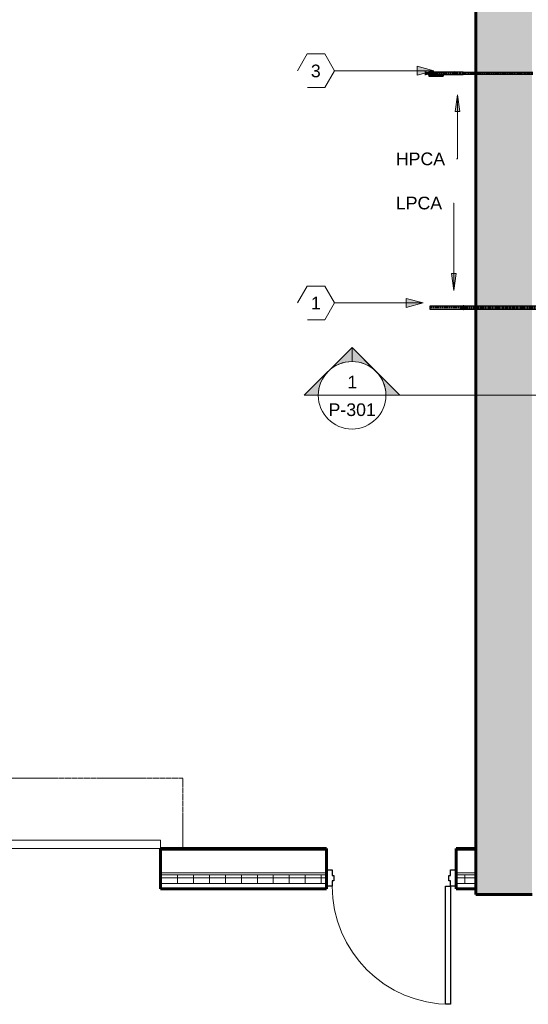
# Model space of a CAD drawing. Header units: inches. Extents: x -703 to 1614, y -204 to 492.
# Tile 2 of 9: x -345 to -164, y -51 to 299. Entities that reach past the tile are written whole.
import ezdxf

# ---------------------------------------------------------------- set-up
doc = ezdxf.new("R2010")
doc.units = ezdxf.units.IN
doc.header["$MEASUREMENT"] = 0
for name, pattern in [('Center', [1.25, 0.25, -0.1875, 0.625, -0.1875]), ('Dash', [0.25, 0.125, -0.125]), ('Dash_2_', [0.25, 0.125, -0.125])]:
    doc.linetypes.add(name, pattern=pattern)
for name, color, linetype, lineweight in [('A-ANNO-NOTE', 131, 'Continuous', 9), ('A-DOOR', 31, 'Continuous', 18), ('A-DOOR-FRAM', 31, 'Continuous', 30), ('A-DOOR-HDLN', 31, 'Dash_2_', 18), ('A-WALL', 113, 'Continuous', 18), ('A-WALL-PATT', 111, 'Continuous', 60), ('G-ANNO-SYMB', 111, 'Continuous', 9), ('G-ANNO-TEXT', 231, 'Continuous', 9), ('L-SITE-WALL', 31, 'Continuous', 18), ('P-PIPE', 3, 'Continuous', 30), ('P-PIPE-CNTR', 3, 'Center', 40)]:
    doc.layers.add(name, color=color, linetype=linetype, lineweight=lineweight)
doc.styles.add('Arial', font='arial.ttf', dxfattribs={"height": 4.5})

# ---------------------------------------------------------------- blocks, each defined once
blk = doc.blocks.new('Door-Overhead-Rolling - 196__ x 196__-386396-Compressed Air Floor Plan')
at = {"layer": 'A-DOOR', "lineweight": 9}
for p, q in [((98, -7.1875), (-98, -7.1875)), ((-98, -7.1875), (-98, -10.1875)), ((-98, -10.1875), (98, -10.1875)), ((98, -10.1875), (98, -7.1875))]:
    blk.add_line(p, q, dxfattribs=at)
at = {"layer": 'A-DOOR-HDLN', "color": 5, "linetype": 'Dash'}
for p, q in [((-106, -7.1875), (-106, -32.1875)), ((106, -7.1875), (106, -32.1875)), ((-106, -32.1875), (106, -32.1875))]:
    blk.add_line(p, q, dxfattribs=at)
blk = doc.blocks.new('Door-Passage-Single-Flush - 42_ x 84_-580477-Compressed Air Floor Plan')
at = {"layer": 'A-DOOR', "color": 50, "lineweight": 30}
for p, q in [((19.25, -6.4375), (21, -6.4375)), ((19.25, -48.4375), (19.25, -6.4375)), ((21, -6.4375), (21, -48.4375)), ((21, -48.4375), (19.25, -48.4375))]:
    blk.add_line(p, q, dxfattribs=at)
at = {"layer": 'A-DOOR', "color": 7, "lineweight": 9}
blk.add_arc((21, -6.4375), 42, 180, 270, dxfattribs=at)
at = {"layer": 'A-DOOR-FRAM', "color": 50}
for p, q in [((-23, -0.6875), (-21, -0.6875)), ((-23, -6.4375), (-23, -0.6875)), ((-21, -0.6875), (-21, -2.625)), ((-21, -2.625), (-20.375, -2.625)), ((-20.375, -2.625), (-20.375, -4.5)), ((20.375, -2.625), (21, -2.625)), ((20.375, -4.5), (20.375, -2.625)), ((21, -0.6875), (23, -0.6875)), ((21, -2.625), (21, -0.6875)), ((23, -0.6875), (23, -6.4375)), ((-21, -6.4375), (-23, -6.4375)), ((-21, -4.5), (-21, -6.4375)), ((-20.375, -4.5), (-21, -4.5)), ((21, -4.5), (20.375, -4.5)), ((21, -6.4375), (21, -4.5)), ((23, -6.4375), (21, -6.4375))]:
    blk.add_line(p, q, dxfattribs=at)
blk = doc.blocks.new('ANG M_I Facility_HOST_REVISED_07082024_rvt-1-Compressed Air Floor Plan')
at = {"layer": 'A-WALL-PATT', "lineweight": 9}
h = blk.add_hatch(dxfattribs=at)
h.set_pattern_fill('FP_1', style=0, pattern_type=2)
h.set_pattern_definition([(50, (0, 0), (13.77135, -1.20496), [1.44, -15.84]), (355, (0, 0), (-2.66442, 14.44218), [1.152, -12.672]), (100.451, (1.148, -0.1), (11.10708, 13.23737), [1.224, -13.462]), (46.184, (0, 3.84), (20.4913, -3.17785), [2.16, -23.76]), (96.636, (1.708, 3.575), (17.9459, 18.70315), [1.836, -20.193]), (351.184, (0, 3.84), (17.9454, 18.7026), [1.728, -19.008]), (21, (1.92, 2.88), (11.46052, -7.73037), [1.44, -15.84]), (326, (1.92, 2.88), (4.67135, 13.92315), [1.152, -12.672]), (71.451, (2.875, 2.236), (16.13207, 6.19284), [1.224, -13.462]), (37.5, (0, 0), (0.233123, 6.39175), [0.634, -11.885, 0.634, -12.23, -12.72]), (37.5, (0, 0), (0.233123, 6.39175), [-25.382, 0.634, -12.086]), (7.5, (0, 0), (5.05073, 7.57304), [0.634, -6.701, 0.634, -11.597, -4.848]), (7.5, (0, 0), (5.05073, 7.57304), [-19.565, 0.634, -4.214]), (327.5, (-4.282, 0), (10.24958, -0.43289), [0.634, -4.166, 0.634, -14.342, -19.872]), (327.5, (-4.282, 0), (10.24958, -0.43289), [-19.776, 0.634, -19.238]), (317.5, (-6.202, 0), (11.19739, 1.92214), [0.634, -5.606, 0.634, -9.312, -14.112]), (317.5, (-6.202, 0), (11.19739, 1.92214), [-16.186, 0.634, -13.478])])
h.paths.add_polyline_path([(-163.06, -11.66), (-183.06, -11.66), (-183.06, 468.34), (-163.06, 468.34)])
h = blk.add_hatch(dxfattribs=at)
h.set_pattern_fill('FP_2', style=0, pattern_type=2)
h.set_pattern_definition([(0, (0, 0), (15.36, 3.84), [0.634, -10.886, 0.634, -10.886, -61.44]), (0, (0, 0), (15.36, 3.84), [-23.04, 0.634, -22.406, 0.634, -10.886, -26.88]), (0, (0, 0), (15.36, 3.84), [-57.6, 0.634, -7.046, 0.634, -18.566]), (120, (5.76, 1.92), (-11.005538, 11.38215), [0.634, -10.886, 0.634, -10.886, -61.44]), (120, (5.76, 1.92), (-11.005538, 11.38215), [-23.04, 0.634, -22.406, 0.634, -10.886, -26.88]), (120, (5.76, 1.92), (-11.005538, 11.38215), [-57.6, 0.634, -7.046, 0.634, -18.566]), (240, (7.68, 9.6), (-4.354462, -15.22215), [0.634, -10.886, 0.634, -10.886, -61.44]), (240, (7.68, 9.6), (-4.354462, -15.22215), [-23.04, 0.634, -22.406, 0.634, -10.886, -26.88]), (240, (7.68, 9.6), (-4.354462, -15.22215), [-57.6, 0.634, -7.046, 0.634, -18.566])])
h.paths.add_polyline_path([(-183.06, 4.09), (-190.06, 4.09), (-190.06, 4.71), (-183.06, 4.71)])
h.paths.add_polyline_path([(-236.06, 4.09), (-295.06, 4.09), (-295.06, 4.71), (-236.06, 4.71)])
h.paths.add_polyline_path([(-491.06, 4.09), (-603.06, 4.09), (-603.06, 4.71), (-491.06, 4.71)])
h = blk.add_hatch(dxfattribs=at)
h.set_pattern_fill('FP_3', style=0, pattern_type=2)
h.set_pattern_definition([(0, (0, 0), (0, 5.666), []), (90, (0, 0), (-5.666, 3e-16), [])])
h.paths.add_polyline_path([(-183.06, -7.66), (-190.06, -7.66), (-190.06, -4.66), (-183.06, -4.66)])
h.paths.add_polyline_path([(-236.06, -7.66), (-295.06, -7.66), (-295.06, -4.66), (-236.06, -4.66)])
h.paths.add_polyline_path([(-491.06, -7.66), (-603.06, -7.66), (-603.06, -4.66), (-491.06, -4.66)])
at = {"layer": 'A-WALL', "color": 250, "lineweight": 60}
for p, q in [((-236.06, 4.71), (-295.06, 4.71)), ((-295.06, 4.71), (-295.06, -9.66)), ((-236.06, -9.66), (-236.06, 4.71)), ((-183.06, 4.71), (-190.06, 4.71)), ((-190.06, 4.71), (-190.06, -9.66)), ((-183.06, -9.66), (-183.06, 4.71)), ((-295.06, -9.66), (-236.06, -9.66)), ((-190.06, -9.66), (-183.06, -9.66))]:
    blk.add_line(p, q, dxfattribs=at)
at = {"layer": 'A-WALL', "color": 10}
for p, q in [((-295.06, 4.71), (-295.06, 4.71)), ((-236.06, 4.09), (-295.06, 4.09)), ((-236.06, 4.71), (-236.06, 4.71)), ((-190.06, 4.71), (-190.06, 4.71)), ((-183.06, 4.09), (-190.06, 4.09)), ((-183.06, 4.71), (-183.06, 4.71)), ((-236.06, -3.91), (-295.06, -3.91)), ((-236.06, -4.66), (-295.06, -4.66)), ((-183.06, -3.91), (-190.06, -3.91)), ((-183.06, -4.66), (-190.06, -4.66)), ((-236.06, -7.66), (-295.06, -7.66)), ((-295.06, -9.66), (-295.06, -9.66)), ((-236.06, -9.66), (-236.06, -9.66)), ((-183.06, -7.66), (-190.06, -7.66)), ((-190.06, -9.66), (-190.06, -9.66)), ((-183.06, -9.66), (-183.06, -9.66))]:
    blk.add_line(p, q, dxfattribs=at)
at = {"layer": 'L-SITE-WALL', "color": 250, "lineweight": 60}
for p, q in [((-183.06, 468.34), (-183.06, -11.66)), ((-183.06, -11.66), (-163.06, -11.66))]:
    blk.add_line(p, q, dxfattribs=at)
at = {"layer": 'L-SITE-WALL', "color": 10}
blk.add_line((-183.06, -11.66), (-183.06, -11.66), dxfattribs=at)
at = {"layer": 'A-DOOR', "color": 10, "lineweight": 18, "rotation": 180}
blk.add_blockref('Door-Overhead-Rolling - 196__ x 196__-386396-Compressed Air Floor Plan', (-393.06, -2.47), dxfattribs=at)
at = {"layer": 'A-DOOR', "color": 10, "lineweight": 18}
blk.add_blockref('Door-Passage-Single-Flush - 42_ x 84_-580477-Compressed Air Floor Plan', (-213.06, -2.22), dxfattribs=at)
blk = doc.blocks.new('Valve_M_Ball__5thru1_75inch_USACE - 1_2_-2939943-Compressed Air Floor Plan')
at = {"layer": 'P-PIPE', "color": 50}
for p, q in [((167.14, 197.13), (166.86, 197.13)), ((166.86, 196.83), (167.14, 196.83)), ((167.16, 197.03), (167.14, 197.03)), ((167.14, 196.98), (167.14, 196.98)), ((167.14, 196.98), (167.14, 196.98)), ((167.14, 196.98), (167.14, 196.98)), ((167.14, 196.98), (167.14, 196.98)), ((167.14, 196.93), (167.16, 196.93)), ((167.16, 197.48), (167.41, 197.48)), ((167.16, 197.03), (167.16, 197.48)), ((167.16, 196.48), (167.16, 197.48)), ((167.16, 197.48), (167.16, 197.48)), ((167.16, 197.48), (167.24, 197.48)), ((167.16, 196.98), (167.16, 197.03)), ((167.16, 197.03), (167.2, 197.03)), ((167.16, 196.93), (167.16, 196.98)), ((167.2, 196.93), (167.16, 196.93)), ((167.16, 196.48), (167.16, 196.93)), ((167.41, 196.48), (167.16, 196.48)), ((167.16, 196.48), (167.16, 196.48)), ((167.24, 196.48), (167.16, 196.48)), ((167.2, 197.03), (167.2, 197.05)), ((167.2, 197.05), (167.2, 196.98)), ((167.2, 197.05), (167.36, 197.05)), ((167.2, 197.03), (167.2, 196.98)), ((167.2, 196.98), (167.2, 196.93)), ((167.2, 196.98), (167.2, 196.9)), ((167.2, 196.9), (167.2, 196.93)), ((167.36, 196.9), (167.2, 196.9)), ((167.24, 197.48), (167.24, 197.48)), ((167.24, 196.48), (167.24, 197.48)), ((167.24, 197.48), (167.49, 197.48)), ((167.24, 197.48), (167.24, 196.48)), ((167.49, 196.48), (167.24, 196.48)), ((167.24, 196.48), (167.24, 196.48)), ((167.36, 196.98), (167.36, 197.05)), ((167.36, 197.05), (167.36, 197.03)), ((167.36, 196.98), (167.36, 197.03)), ((167.36, 197.03), (167.41, 197.03)), ((167.36, 196.93), (167.36, 196.98)), ((167.36, 196.9), (167.36, 196.98)), ((167.41, 196.93), (167.36, 196.93)), ((167.36, 196.93), (167.36, 196.9)), ((167.41, 197.48), (167.41, 197.03)), ((167.41, 197.48), (167.41, 197.48)), ((167.41, 197.48), (167.41, 196.48)), ((167.49, 197.48), (167.41, 197.48)), ((167.42, 197.03), (167.41, 197.03)), ((167.41, 197.03), (167.41, 196.98)), ((167.41, 196.98), (167.41, 196.93)), ((167.41, 196.93), (167.42, 196.93)), ((167.41, 196.93), (167.41, 196.48)), ((167.41, 196.48), (167.41, 196.48)), ((167.41, 196.48), (167.49, 196.48)), ((167.42, 196.98), (167.42, 196.98)), ((167.42, 196.98), (167.42, 196.98)), ((167.49, 197.48), (167.49, 196.48)), ((167.49, 196.48), (167.49, 197.48)), ((167.49, 197.48), (167.49, 197.48)), ((167.49, 196.48), (167.49, 196.48))]:
    blk.add_line(p, q, dxfattribs=at)
at = {"layer": 'P-PIPE', "color": 50, "flags": 128}
for points in [[(166.43, 197.43), (166.31, 197.42), (166.2, 197.37), (166.11, 197.3), (166.03, 197.21), (165.99, 197.1), (165.97, 196.98), (165.98, 196.87), (166.03, 196.76), (166.1, 196.66), (166.19, 196.59), (166.3, 196.54), (166.41, 196.52), (166.43, 196.52)], [(166.86, 197.13), (166.81, 197.23), (166.73, 197.32), (166.63, 197.39), (166.52, 197.43), (166.43, 197.43)], [(166.43, 196.52), (166.55, 196.53), (166.66, 196.58), (166.75, 196.65), (166.82, 196.74), (166.86, 196.83)]]:
    blk.add_lwpolyline(points, dxfattribs=at)
at = {"layer": 'P-PIPE', "color": 50}
for radius, start, end in [(0.4, 90, 270), (0.4, 90, 270), (0.4, 90, 270), (0.4, 90, 270), (0.275, 90, 270), (0.275, 90, 270), (0.275, 90, 270), (0.275, 90, 270), (0.4, 270, 90), (0.4, 270, 90), (0.4, 270, 90), (0.4, 270, 90), (0.275, 270, 90), (0.275, 270, 90), (0.275, 270, 90), (0.275, 270, 90)]:
    blk.add_arc((166.43, 196.98), radius, start, end, dxfattribs=at)
for points in [[(166.88, 196.98), (166.88, 196.99), (166.88, 197.02), (166.88, 197.05), (166.87, 197.06), (166.87, 197.07), (166.87, 197.08), (166.87, 197.09), (166.87, 197.1), (166.87, 197.11), (166.87, 197.11), (166.86, 197.12), (166.86, 197.12), (166.86, 197.13), (166.86, 197.12), (166.86, 197.12), (166.87, 197.11), (166.87, 197.11), (166.87, 197.1), (166.87, 197.09), (166.87, 197.08), (166.87, 197.07), (166.87, 197.06), (166.88, 197.05), (166.88, 197.02), (166.88, 196.99), (166.88, 196.98)], [(166.88, 196.98), (166.88, 196.96), (166.88, 196.93), (166.88, 196.9), (166.87, 196.89), (166.87, 196.88), (166.87, 196.87), (166.87, 196.86), (166.87, 196.85), (166.87, 196.85), (166.87, 196.84), (166.86, 196.83), (166.86, 196.83), (166.86, 196.83), (166.86, 196.83), (166.86, 196.83), (166.87, 196.84), (166.87, 196.85), (166.87, 196.85), (166.87, 196.86), (166.87, 196.87), (166.87, 196.88), (166.87, 196.89), (166.88, 196.9), (166.88, 196.93), (166.88, 196.96), (166.88, 196.98)]]:
    blk.add_open_spline(points, degree=3, knots=[-1, -1, -1, -1, -0.888889, -0.833333, -0.805556, -0.777778, -0.75, -0.722222, -0.694444, -0.666667, -0.638889, -0.611111, -0.555556, -0.5, -0.444444, -0.388889, -0.361111, -0.333333, -0.305556, -0.277778, -0.25, -0.222222, -0.194444, -0.166667, -0.111111, 0, 0, 0, 0], dxfattribs=at)
blk = doc.blocks.new('Transition - Welded - Generic - Standard-2941314-Compressed Air Floor Plan')
at = {"layer": 'P-PIPE', "color": 50}
for radius, start, end in [(0.526, 0, 180), (0.526, 180, 0), (0.455, 0, 180), (0.455, 180, 0)]:
    blk.add_arc((-187.37, 196.98), radius, start, end, dxfattribs=at)
blk = doc.blocks.new('Elbow - Welded - Generic - Standard-V1-Compressed Air Floor Plan')
at = {"layer": 'P-PIPE', "color": 50}
blk.add_line((165.72, 196.98), (165.72, 196.98), dxfattribs=at)
blk.add_line((165.72, 196.98), (165.72, 196.98), dxfattribs=at)
at = {"layer": 'P-PIPE', "color": 50, "flags": 128}
for points in [[(166.43, 197.56), (166.34, 197.56), (166.09, 197.56), (165.74, 197.56), (165.72, 197.56)], [(165.72, 196.4), (166.07, 196.4), (166.33, 196.4), (166.43, 196.4), (166.43, 196.4)]]:
    blk.add_lwpolyline(points, dxfattribs=at)
at = {"layer": 'P-PIPE', "color": 50}
for start, end in [(0, 180), (180, 0)]:
    blk.add_arc((166.43, 196.98), 0.58, start, end, dxfattribs=at)
blk = doc.blocks.new('Transition - Welded - Generic - Standard-2486351-Compressed Air Floor Plan')
at = {"layer": 'P-PIPE', "color": 50}
for radius, start, end in [(0.526, 0, 180), (0.526, 180, 360), (0.455, 0, 180), (0.455, 180, 360)]:
    blk.add_arc((-187.37, 196.98), radius, start, end, dxfattribs=at)
blk = doc.blocks.new('Valve_M_Ball__5thru1_75inch_USACE - 1_2_-V3-Compressed Air Floor Plan')
at = {"layer": 'P-PIPE', "color": 50}
for p, q in [((-200.87, 280.7), (-201.17, 280.7)), ((-201.17, 280.3), (-201.17, 280.3)), ((-201.17, 280.3), (-201.17, 280.3)), ((-200.42, 280.58), (-200.87, 280.58)), ((-200.87, 280.3), (-200.87, 280.3)), ((-200.87, 280.3), (-200.87, 280.3)), ((-200.87, 280.3), (-200.87, 280.3)), ((-200.87, 280.3), (-200.87, 280.3)), ((-200.87, 280.03), (-200.42, 280.03)), ((-200.42, 280.3), (-200.42, 280.3)), ((-200.42, 280.3), (-200.42, 280.3)), ((-198.47, 280.58), (-198.92, 280.58)), ((-198.92, 280.3), (-198.92, 280.3)), ((-198.92, 280.3), (-198.92, 280.3)), ((-198.92, 280.03), (-198.47, 280.03)), ((-198.17, 280.7), (-198.47, 280.7)), ((-198.47, 280.3), (-198.47, 280.3)), ((-198.47, 280.3), (-198.47, 280.3)), ((-198.47, 280.3), (-198.47, 280.3)), ((-198.47, 280.3), (-198.47, 280.3)), ((-198.17, 280.3), (-198.17, 280.3)), ((-198.17, 280.3), (-198.17, 280.3)), ((-201.17, 279.9), (-200.87, 279.9)), ((-199.82, 279.85), (-199.82, 279.59)), ((-199.82, 279.59), (-199.52, 279.59)), ((-199.52, 279.59), (-199.82, 279.59)), ((-199.75, 279.53), (-199.75, 279.37)), ((-199.67, 279.53), (-199.75, 279.53)), ((-199.75, 279.53), (-199.67, 279.53)), ((-199.67, 279.37), (-199.75, 279.37)), ((-199.75, 279.37), (-199.67, 279.37)), ((-199.72, 279.59), (-199.72, 279.53)), ((-199.62, 279.59), (-199.72, 279.59)), ((-199.72, 279.59), (-199.62, 279.59)), ((-199.67, 279.53), (-199.72, 279.53)), ((-199.72, 279.53), (-199.67, 279.53)), ((-199.72, 279.37), (-199.72, 279.31)), ((-199.72, 279.37), (-199.67, 279.37)), ((-199.67, 279.37), (-199.72, 279.37)), ((-199.72, 279.31), (-199.62, 279.31)), ((-199.62, 279.31), (-199.72, 279.31)), ((-199.62, 279.57), (-199.67, 279.57)), ((-199.67, 279.57), (-199.67, 279.53)), ((-199.67, 279.53), (-199.67, 279.57)), ((-199.67, 279.57), (-199.62, 279.57)), ((-199.67, 279.32), (-199.67, 279.57)), ((-199.67, 279.57), (-199.67, 279.57)), ((-199.67, 279.57), (-199.67, 279.32)), ((-199.67, 279.57), (-199.67, 279.57)), ((-198.87, 279.57), (-199.67, 279.57)), ((-198.87, 279.57), (-199.67, 279.57)), ((-199.67, 279.53), (-199.67, 279.53)), ((-199.67, 279.53), (-199.67, 279.53)), ((-199.67, 279.53), (-199.67, 279.37)), ((-199.67, 279.37), (-199.67, 279.53)), ((-199.67, 279.37), (-199.67, 279.32)), ((-199.67, 279.32), (-199.67, 279.37)), ((-199.67, 279.37), (-199.67, 279.37)), ((-199.67, 279.37), (-199.67, 279.37)), ((-199.67, 279.32), (-199.62, 279.32)), ((-199.62, 279.32), (-199.67, 279.32)), ((-199.67, 279.32), (-199.67, 279.32)), ((-199.67, 279.32), (-199.67, 279.32)), ((-199.67, 279.32), (-198.97, 279.32)), ((-198.97, 279.32), (-199.67, 279.32)), ((-199.62, 279.57), (-199.62, 279.59)), ((-199.62, 279.31), (-199.62, 279.32)), ((-199.52, 279.59), (-199.52, 279.85)), ((-198.97, 279.32), (-198.89, 279.24)), ((-198.97, 279.32), (-198.97, 279.32)), ((-198.89, 279.24), (-198.97, 279.32)), ((-198.89, 279.24), (-194.67, 279.24)), ((-198.89, 279.24), (-198.89, 279.24)), ((-194.67, 279.24), (-198.89, 279.24)), ((-198.87, 279.57), (-198.87, 279.57)), ((-198.87, 279.57), (-198.79, 279.49)), ((-198.79, 279.49), (-198.87, 279.57)), ((-198.79, 279.49), (-194.67, 279.49)), ((-198.79, 279.49), (-198.79, 279.49)), ((-194.67, 279.49), (-198.79, 279.49)), ((-198.47, 279.9), (-198.17, 279.9)), ((-194.67, 279.24), (-194.67, 279.49)), ((-194.67, 279.49), (-194.67, 279.24)), ((-194.67, 279.49), (-194.67, 279.49)), ((-194.67, 279.24), (-194.67, 279.24))]:
    blk.add_line(p, q, dxfattribs=at)
at = {"layer": 'P-PIPE', "color": 50, "flags": 128}
for points in [[(-200.42, 280.58), (-199.9, 280.74), (-199.35, 280.73), (-198.92, 280.58)], [(-199.82, 279.85), (-200.35, 279.99), (-200.42, 280.03)], [(-198.92, 280.03), (-199.44, 279.86), (-199.52, 279.85)]]:
    blk.add_lwpolyline(points, dxfattribs=at)
at = {"layer": 'P-PIPE', "color": 50}
for points in [[(-199.52, 279.85), (-199.52, 279.85), (-199.53, 279.85), (-199.54, 279.85), (-199.55, 279.86), (-199.56, 279.86), (-199.56, 279.86), (-199.57, 279.86), (-199.58, 279.86), (-199.6, 279.86), (-199.61, 279.86), (-199.62, 279.87), (-199.64, 279.87), (-199.67, 279.87), (-199.7, 279.87), (-199.72, 279.87), (-199.73, 279.86), (-199.75, 279.86), (-199.76, 279.86), (-199.77, 279.86), (-199.78, 279.86), (-199.79, 279.86), (-199.79, 279.86), (-199.8, 279.85), (-199.82, 279.85), (-199.82, 279.85), (-199.82, 279.85)], [(-199.82, 279.85), (-199.82, 279.85), (-199.82, 279.85), (-199.8, 279.85), (-199.79, 279.86), (-199.79, 279.86), (-199.78, 279.86), (-199.77, 279.86), (-199.76, 279.86), (-199.75, 279.86), (-199.73, 279.86), (-199.72, 279.87), (-199.7, 279.87), (-199.67, 279.87), (-199.64, 279.87), (-199.62, 279.87), (-199.61, 279.86), (-199.6, 279.86), (-199.58, 279.86), (-199.57, 279.86), (-199.56, 279.86), (-199.56, 279.86), (-199.55, 279.86), (-199.54, 279.85), (-199.53, 279.85), (-199.52, 279.85), (-199.52, 279.85)]]:
    blk.add_open_spline(points, degree=3, knots=[-1, -1, -1, -1, -0.888889, -0.833333, -0.805556, -0.777778, -0.75, -0.722222, -0.694444, -0.666667, -0.638889, -0.611111, -0.555556, -0.5, -0.444444, -0.388889, -0.361111, -0.333333, -0.305556, -0.277778, -0.25, -0.222222, -0.194444, -0.166667, -0.111111, 0, 0, 0, 0], dxfattribs=at)
blk = doc.blocks.new('Valve_M_Ball__5thru1_75inch_USACE - 1_2_-V4-Compressed Air Floor Plan')
at = {"layer": 'P-PIPE', "color": 50}
for p, q in [((176.6, 280.6), (176.6, 280.65)), ((176.6, 279.66), (176.6, 280.65)), ((176.6, 280.65), (180.72, 280.65)), ((180.82, 280.6), (176.6, 280.6)), ((176.6, 280.6), (176.6, 279.62)), ((180.4, 280.7), (180.1, 280.7)), ((180.1, 279.91), (180.1, 280.69)), ((180.1, 280.69), (180.1, 279.91)), ((180.4, 279.91), (180.4, 280.69)), ((180.4, 280.69), (180.4, 279.91)), ((180.85, 280.58), (180.4, 280.58)), ((180.4, 280.57), (180.4, 280.03)), ((180.4, 280.03), (180.4, 280.57)), ((180.4, 280.03), (180.85, 280.03)), ((180.72, 280.65), (180.8, 280.66)), ((180.72, 280.65), (180.72, 279.66)), ((180.8, 280.66), (181.6, 280.66)), ((180.8, 280.66), (180.8, 279.68)), ((180.9, 280.62), (180.82, 280.6)), ((180.82, 279.62), (180.82, 280.6)), ((180.85, 280.57), (180.85, 280.03)), ((180.85, 280.03), (180.85, 280.57)), ((181.6, 280.62), (180.9, 280.62)), ((180.9, 279.63), (180.9, 280.62)), ((181.45, 280.22), (181.45, 280.17)), ((181.55, 280.17), (181.55, 280.17)), ((181.55, 280.13), (181.55, 280.12)), ((181.6, 280.62), (181.6, 280.66)), ((181.6, 280.66), (181.6, 280.22)), ((181.6, 280.17), (181.6, 280.62)), ((181.6, 280.24), (181.6, 280.21)), ((181.6, 280.21), (181.6, 280.24)), ((181.6, 280.21), (181.6, 280.22)), ((181.6, 280.18), (181.6, 280.21)), ((181.6, 280.17), (181.6, 280.18)), ((181.6, 280.12), (181.6, 280.11)), ((181.6, 280.12), (181.6, 279.68)), ((181.6, 280.11), (181.6, 280.09)), ((181.6, 280.09), (181.6, 280.06)), ((181.6, 280.08), (181.6, 280.08)), ((181.6, 280.06), (181.6, 280.08)), ((181.6, 279.63), (181.6, 280.08)), ((181.65, 280.16), (181.65, 280.17)), ((181.65, 280.12), (181.65, 280.13)), ((181.68, 280.13), (181.68, 280.16)), ((181.75, 280.17), (181.75, 280.22)), ((182.8, 280.58), (182.35, 280.58)), ((182.35, 280.57), (182.35, 280.03)), ((182.35, 280.03), (182.35, 280.57)), ((182.35, 280.03), (182.8, 280.03)), ((183.1, 280.7), (182.8, 280.7)), ((182.8, 279.91), (182.8, 280.69)), ((182.8, 280.69), (182.8, 279.91)), ((182.8, 280.03), (182.8, 280.57)), ((182.8, 280.57), (182.8, 280.03)), ((183.1, 279.91), (183.1, 280.69)), ((183.1, 280.69), (183.1, 279.91)), ((180.72, 279.66), (176.6, 279.66)), ((176.6, 279.66), (176.6, 279.62)), ((176.6, 279.62), (180.82, 279.62)), ((180.1, 279.9), (180.4, 279.9)), ((180.8, 279.68), (180.72, 279.66)), ((180.8, 279.68), (181.6, 279.68)), ((180.82, 279.62), (180.9, 279.63)), ((180.9, 279.63), (181.6, 279.63)), ((181.6, 279.68), (181.6, 279.63)), ((182.8, 279.9), (183.1, 279.9))]:
    blk.add_line(p, q, dxfattribs=at)
at = {"layer": 'P-PIPE', "color": 50, "flags": 128}
for points in [[(180.85, 280.58), (181.37, 280.74), (181.92, 280.73), (182.35, 280.58)], [(182.35, 280.03), (181.83, 279.86), (181.28, 279.87), (180.85, 280.03)]]:
    blk.add_lwpolyline(points, dxfattribs=at)
at = {"layer": 'P-PIPE', "color": 50}
for centre, major_axis, start_param, end_param in [((181.6, 280.17), (0.15, 0), 0, 3.141593), ((181.6, 280.17), (0.15, 0), 3.141593, 6.283185), ((181.6, 280.17), (0.05, 0), 0, 3.141593), ((181.6, 280.17), (-0.05, 0), 4.712389, 6.283185), ((181.6, 280.17), (0.05, 0), 3.141593, 6.283185), ((181.6, 280.12), (0.05, 0), 0, 3.141593), ((181.6, 280.17), (0.05, 0), 3.141593, 4.712389), ((181.6, 280.13), (0.05, 0), 1.570796, 3.141593), ((181.6, 280.13), (-0.05, 0), 0, 1.570796), ((181.6, 280.12), (0.05, 0), 3.141593, 6.283185), ((181.6, 280.16), (0.075, 0), 0, 1.570796), ((181.6, 280.16), (0.05, 0), 0, 1.570796), ((181.6, 280.13), (0.075, 0), 0, 1.570796), ((181.6, 280.13), (0.05, 0), 0, 1.570796), ((181.6, 280.16), (0.05, 0), 4.712389, 6.283185), ((181.6, 280.16), (0.075, 0), 4.712389, 6.283185), ((181.6, 280.13), (0.05, 0), 4.712389, 6.283185), ((181.6, 280.13), (0.075, 0), 4.712389, 6.283185)]:
    blk.add_ellipse(centre, major_axis=major_axis, ratio=0.983874, start_param=start_param, end_param=end_param, dxfattribs=at)
for points in [[(181.75, 280.22), (181.75, 280.24), (181.75, 280.26), (181.73, 280.29), (181.72, 280.31), (181.72, 280.32), (181.71, 280.33), (181.7, 280.33), (181.69, 280.34), (181.68, 280.35), (181.66, 280.36), (181.65, 280.36), (181.63, 280.37), (181.6, 280.37), (181.58, 280.37), (181.55, 280.36), (181.54, 280.36), (181.53, 280.35), (181.52, 280.34), (181.5, 280.33), (181.5, 280.33), (181.49, 280.32), (181.48, 280.31), (181.47, 280.29), (181.46, 280.26), (181.45, 280.24), (181.45, 280.22)], [(181.45, 280.22), (181.45, 280.2), (181.46, 280.18), (181.47, 280.15), (181.48, 280.14), (181.49, 280.13), (181.5, 280.12), (181.5, 280.11), (181.52, 280.1), (181.53, 280.09), (181.54, 280.09), (181.55, 280.08), (181.58, 280.08), (181.6, 280.07), (181.63, 280.08), (181.65, 280.08), (181.66, 280.09), (181.68, 280.09), (181.69, 280.1), (181.7, 280.11), (181.71, 280.12), (181.72, 280.13), (181.72, 280.14), (181.73, 280.15), (181.75, 280.18), (181.75, 280.2), (181.75, 280.22)]]:
    blk.add_open_spline(points, degree=3, knots=[-1, -1, -1, -1, -0.888889, -0.833333, -0.805556, -0.777778, -0.75, -0.722222, -0.694444, -0.666667, -0.638889, -0.611111, -0.555556, -0.5, -0.444444, -0.388889, -0.361111, -0.333333, -0.305556, -0.277778, -0.25, -0.222222, -0.194444, -0.166667, -0.111111, 0, 0, 0, 0], dxfattribs=at)
blk = doc.blocks.new('Section - Section Head - Filled-22785-Compressed Air Floor Plan')
at = {"layer": 'G-ANNO-SYMB'}
h = blk.add_hatch(color=256, dxfattribs=at)
edge = h.paths.add_edge_path()
edge.add_line((-0.4268, 0.1768), (-0.25, 0.3536))
edge.add_line((-0.25, 0.3536), (-0.25, 0.25))
edge.add_arc((-0.25, 0), 0.25, 90, 135)
h = blk.add_hatch(color=256, dxfattribs=at)
edge = h.paths.add_edge_path()
edge.add_arc((-0.25, 0), 0.25, 45, 90)
edge.add_line((-0.25, 0.25), (-0.25, 0.3536))
edge.add_line((-0.25, 0.3536), (-0.0732, 0.1768))
h = blk.add_hatch(color=256, dxfattribs=at)
edge = h.paths.add_edge_path()
edge.add_arc((-0.25, 0), 0.2503, 137.9216, 180)
edge.add_line((-0.5003, 0), (-0.6036, 0))
edge.add_line((-0.6036, 0), (-0.4358, 0.1678))
h = blk.add_hatch(color=256, dxfattribs=at)
edge = h.paths.add_edge_path()
edge.add_line((-0.0642, 0.1678), (0.1036, 0))
edge.add_line((0.1036, 0), (0.0003, 0))
edge.add_arc((-0.25, 0), 0.2503, 0, 42.0784)
for p, q in [((-0.25, 0.3536), (-0.6036, 0)), ((-0.25, 0.3536), (-0.4268, 0.1768)), ((-0.25, 0.3536), (0.1036, 0)), ((-0.25, 0.25), (-0.25, 0.3536)), ((-0.0732, 0.1768), (-0.25, 0.3536)), ((-0.25, 0.3536), (-0.25, 0.25)), ((-0.4358, 0.1678), (-0.6036, 0)), ((0.1036, 0), (-0.0642, 0.1678)), ((-0.6036, 0), (-0.5003, 0)), ((0.0003, 0), (0.1036, 0)), ((-0.5, 0), (-0.6036, 0)), ((0, 0), (0.1036, 0))]:
    blk.add_line(p, q, dxfattribs=at)
for radius, start, end in [(0.25, 360, 180), (0.25, 90, 135), (0.25, 45, 90), (0.2503, 137.9216, 180), (0.2503, 0, 42.0784), (0.25, 180, 360)]:
    blk.add_arc((-0.25, 0), radius, start, end, dxfattribs=at)
blk = doc.blocks.new('03_Generic Annotation_Hexagon - 03_Generic Annotation_Hexagon-3123008-Compressed Air Floor Plan')
at = {"layer": 'A-ANNO-NOTE'}
for p, q in [((-0.0672, 0.1242), (-0.1386, 0.0005)), ((0.0627, 0.1242), (-0.0672, 0.1242)), ((0.1344, 0), (0.0627, 0.1242)), ((0.0627, -0.1242), (0.1344, 0)), ((-0.0666, -0.1242), (0.0627, -0.1242))]:
    blk.add_line(p, q, dxfattribs=at)

msp = doc.modelspace()

# ---------------------------------------------------------------- hatches: boundary and pattern name
at = {"layer": 'A-ANNO-NOTE'}
for points in [[(-197.93, 281.19), (-203.93, 282.8), (-203.93, 279.58)], [(-201.79, 198.67), (-207.79, 200.27), (-207.79, 197.05)]]:
    msp.add_hatch(color=256, dxfattribs=at).paths.add_polyline_path(points)
at = {"layer": 'G-ANNO-TEXT'}
for points in [[(-189.54, 272.68), (-190.33, 266.68), (-188.75, 266.68)], [(-190.85, 203.13), (-190.06, 209.13), (-191.64, 209.13)]]:
    msp.add_hatch(color=7, dxfattribs=at).paths.add_polyline_path(points)

# ---------------------------------------------------------------- linework, layer by layer
at = {"layer": 'A-ANNO-NOTE'}
for p, q in [((-197.93, 281.19), (-233.21, 281.19)), ((-197.93, 281.19), (-203.93, 282.8)), ((-203.93, 282.8), (-203.93, 279.58)), ((-203.93, 279.58), (-197.93, 281.19)), ((-201.79, 198.67), (-207.79, 200.27)), ((-207.79, 200.27), (-207.79, 197.05)), ((-201.79, 198.67), (-233.21, 198.65)), ((-207.79, 197.05), (-201.79, 198.67))]:
    msp.add_line(p, q, dxfattribs=at)
at = {"layer": 'G-ANNO-SYMB'}
for p, q in [((-238.99, 165.83), (-214.99, 165.83)), ((-214.99, 165.83), (205.5, 165.83))]:
    msp.add_line(p, q, dxfattribs=at)
at = {"layer": 'G-ANNO-TEXT', "color": 7}
for p, q in [((-189.54, 272.68), (-190.33, 266.68)), ((-188.75, 266.68), (-189.54, 272.68)), ((-189.54, 272.68), (-189.54, 249.87)), ((-190.33, 266.68), (-188.75, 266.68)), ((-189.54, 249.87), (-189.85, 249.87)), ((-190.85, 234.17), (-190.97, 234.17)), ((-190.85, 203.13), (-190.85, 234.17)), ((-190.06, 209.13), (-191.64, 209.13)), ((-191.64, 209.13), (-190.85, 203.13)), ((-190.85, 203.13), (-190.06, 209.13))]:
    msp.add_line(p, q, dxfattribs=at)
at = {"layer": 'P-PIPE', "color": 50}
for p, q in [((-190.67, 280.72), (-197.87, 280.72)), ((-197.87, 279.88), (-197.87, 280.72)), ((-187.6, 280.69), (-190.67, 280.76)), ((-190.67, 279.88), (-190.67, 280.72)), ((-162.84, 280.61), (-187.6, 280.61)), ((-187.6, 279.99), (-187.6, 280.61)), ((-197.87, 279.88), (-190.67, 279.88)), ((-190.67, 279.85), (-187.6, 279.91)), ((-187.6, 279.99), (-162.84, 279.99)), ((-188.51, 197.51), (-199.37, 197.51)), ((-199.37, 197.51), (-199.37, 196.45)), ((-199.37, 196.45), (-188.51, 196.45)), ((-188.51, 197.51), (-188.51, 196.45)), ((-187.37, 197.5), (-188.51, 197.5)), ((-188.51, 196.45), (-187.37, 196.45)), ((-161.14, 197.51), (-186.66, 197.51)), ((-186.66, 196.45), (-186.66, 197.51)), ((-186.66, 196.45), (-161.14, 196.45))]:
    msp.add_line(p, q, dxfattribs=at)
at = {"layer": 'P-PIPE', "color": 90, "lineweight": 40}
for centre, radius, start, end in [((-187.37, 196.98), 0.531, 0, 180), ((-187.37, 196.98), 0.531, 0, 180), ((-187.37, 196.98), 0.531, 180, 0), ((-187.37, 196.98), 0.531, 180, 0), ((-187.37, 196.98), 0.422, 0, 180), ((-187.37, 196.98), 0.422, 180, 0), ((-187.37, 196.71), 0.266, 90, 270), ((-187.37, 196.71), 0.266, 90, 270), ((-187.37, 196.77), 0.211, 90, 270), ((-187.37, 197.24), 0.266, 270, 90), ((-187.37, 197.24), 0.266, 270, 90), ((-187.37, 197.19), 0.211, 270, 90)]:
    msp.add_arc(centre, radius, start, end, dxfattribs=at)
at = {"layer": 'P-PIPE', "color": 50}
for start, end in [(0, 180), (0, 180), (180, 0), (180, 0)]:
    msp.add_arc((-187.37, 196.98), 0.526, start, end, dxfattribs=at)
at = {"layer": 'P-PIPE-CNTR', "color": 90}
for p, q in [((-197.87, 280.3), (-190.67, 280.3)), ((-197.87, 280.3), (-190.67, 280.3)), ((-190.67, 280.3), (-187.6, 280.3)), ((-187.6, 280.3), (-162.84, 280.3)), ((-187.6, 280.3), (-162.84, 280.3)), ((-188.51, 196.98), (-199.37, 196.98)), ((-188.51, 196.98), (-199.37, 196.98)), ((-188.51, 196.98), (-187.37, 196.98)), ((-188.12, 196.98), (-186.62, 196.98)), ((-188.12, 196.98), (-186.62, 196.98)), ((-187.87, 196.98), (-186.87, 196.98)), ((-187.37, 196.23), (-187.37, 197.73)), ((-187.37, 196.23), (-187.37, 197.73)), ((-187.37, 196.48), (-187.37, 197.48)), ((-186.66, 196.98), (-187.37, 196.98)), ((-186.66, 196.98), (-161.14, 196.98)), ((-186.66, 196.98), (-161.14, 196.98))]:
    msp.add_line(p, q, dxfattribs=at)

# ---------------------------------------------------------------- block references
at = {"lineweight": 5}
msp.add_blockref('ANG M_I Facility_HOST_REVISED_07082024_rvt-1-Compressed Air Floor Plan', (0, 0), dxfattribs=at)
at = {"layer": 'A-ANNO-NOTE', "xscale": 48, "yscale": 48, "zscale": 48}
for p in [(-239.67, 281.19), (-239.67, 198.65)]:
    msp.add_blockref('03_Generic Annotation_Hexagon - 03_Generic Annotation_Hexagon-3123008-Compressed Air Floor Plan', p, dxfattribs=at)
at = {"layer": 'G-ANNO-SYMB', "xscale": 47.99999999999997, "yscale": 47.99999999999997, "zscale": 47.99999999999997}
msp.add_blockref('Section - Section Head - Filled-22785-Compressed Air Floor Plan', (-214.99, 165.83), dxfattribs=at)
at = {"layer": 'P-PIPE', "color": 50}
for name in ['Valve_M_Ball__5thru1_75inch_USACE - 1_2_-V3-Compressed Air Floor Plan', 'Transition - Welded - Generic - Standard-2941314-Compressed Air Floor Plan', 'Transition - Welded - Generic - Standard-2486351-Compressed Air Floor Plan', 'Transition - Welded - Generic - Standard-2941314-Compressed Air Floor Plan']:
    msp.add_blockref(name, (0, 0), dxfattribs=at)
at = {"layer": 'P-PIPE', "color": 50, "extrusion": (0, 0, -1)}
msp.add_blockref('Valve_M_Ball__5thru1_75inch_USACE - 1_2_-V4-Compressed Air Floor Plan', (17.77, 0), dxfattribs=at)
at = {"layer": 'P-PIPE', "color": 50, "rotation": 180}
for name in ['Valve_M_Ball__5thru1_75inch_USACE - 1_2_-2939943-Compressed Air Floor Plan', 'Valve_M_Ball__5thru1_75inch_USACE - 1_2_-2939943-Compressed Air Floor Plan', 'Elbow - Welded - Generic - Standard-V1-Compressed Air Floor Plan']:
    msp.add_blockref(name, (-20.94, 393.95), dxfattribs=at)

# ---------------------------------------------------------------- texts
at = {"layer": 'A-ANNO-NOTE', "char_height": 4.5, "width": 4.242, "attachment_point": 1, "style": 'Arial'}
for s, insert in [('3', (-241.63, 283.38)), ('1', (-241.63, 200.83))]:
    msp.add_mtext(s, dxfattribs=dict(at, insert=insert))
at = {"layer": 'G-ANNO-SYMB', "char_height": 4.5, "attachment_point": 1, "style": 'Arial'}
for s, insert, width in [('1', (-228.65, 172.78), 4.242), ('P-301', (-235.34, 162.96), 20.4525)]:
    msp.add_mtext(s, dxfattribs=dict(at, insert=insert, width=width))
at = {"layer": 'G-ANNO-TEXT', "color": 7, "char_height": 4.5, "attachment_point": 1, "style": 'Arial'}
for s, insert, width in [('HPCA', (-211.44, 252.12), 21.513), ('LPCA', (-211.44, 236.42), 20.1495)]:
    msp.add_mtext(s, dxfattribs=dict(at, insert=insert, width=width))

doc.saveas('drawing.dxf')
